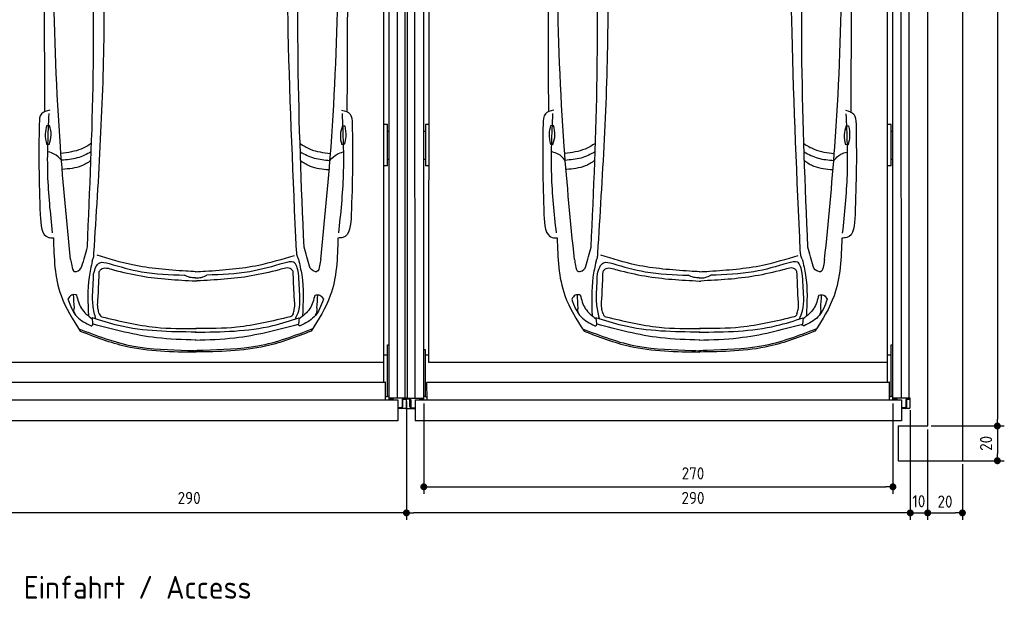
# Model space of a CAD drawing. Header units: millimetres. Extents: x 0 to 9541, y -929 to 5900.
# Tile 4 of 9: x 3874 to 9541, y -826 to 2537. Entities that reach past the tile are written whole.
import ezdxf

# ---------------------------------------------------------------- set-up
doc = ezdxf.new("R2010")
doc.units = ezdxf.units.MM
doc.layers.add('4', color=3, linetype='Continuous')
for name, color, linetype, lineweight in [('car', 10, 'Continuous', 25), ('Gebäude', 7, 'Continuous', 25), ('Plattform', 7, 'Continuous', 25)]:
    doc.layers.add(name, color=color, linetype=linetype, lineweight=lineweight)
doc.styles.get("Standard").update_dxf_attribs({"font": 'ISOCP.SHX'})
doc.dimstyles.new('GEN-ISO', dxfattribs={"dimscale": 20, "dimtxt": 3.5, "dimasz": 2, "dimexe": 2, "dimexo": 1, "dimgap": 1.5, "dimtad": 1, "dimdec": 1, "dimlfac": 0.1, "dimdsep": 46, "dimtxsty": 'STANDARD', "dimblk": 'PUNKT', "dimcen": 2, "dimclrd": 256, "dimclre": 256, "dimclrt": 2, "dimadec": 0, "dimazin": 0, "dimtp": 0.1, "dimtm": 0.1, "dimtfac": 0.71, "dimtdec": 1, "dimtmove": 2, "dimatfit": 3, "dimldrblk": 'PUNKT', "dimfxl": 2, "dimtolj": 1, "dimarcsym": 0})

# ---------------------------------------------------------------- blocks, each defined once
blk = doc.blocks.new('PUNKT')
at = {"layer": '4', "color": 0, "linetype": 'ByBlock'}
blk.add_line((-0.5, 0), (-1, 0), dxfattribs=at)
at = {"layer": '4', "color": 0, "linetype": 'ByBlock', "const_width": 0.5}
blk.add_lwpolyline([(-0.25, 0, 1), (0.25, 0, 1)], format="xyb", close=True, dxfattribs=at)
blk = doc.blocks.new('*D8')
at = {"layer": '4', "lineweight": -2, "transparency": 16777216}
for p, q in [((9000, 291.1), (9000, -340)), ((9100, 180.1), (9100, -340)), ((8960, -300), (8920, -300)), ((9000, -300), (9100, -300)), ((9140, -300), (9180, -300))]:
    blk.add_line(p, q, dxfattribs=at)
at = {"layer": 'Defpoints', "color": 0, "transparency": 16777216}
for p in [(9000, 311.1), (9100, 200.1), (9100, -300)]:
    blk.add_point(p, dxfattribs=at)
at = {"layer": '4', "lineweight": -2, "transparency": 16777216, "xscale": 40, "yscale": 40, "zscale": 40}
blk.add_blockref('PUNKT', (9000, -300), dxfattribs=at)
at = {"layer": '4', "lineweight": -2, "transparency": 16777216, "xscale": 40, "yscale": 40, "zscale": 40, "rotation": 180}
blk.add_blockref('PUNKT', (9100, -300), dxfattribs=at)
at = {"layer": '4', "color": 2, "transparency": 16777216, "insert": (9049.2, -232.9), "char_height": 70, "attachment_point": 5}
blk.add_mtext('10', dxfattribs=at)
blk = doc.blocks.new('*D9')
at = {"layer": '4', "lineweight": -2, "transparency": 16777216}
for p, q in [((6100, 340.1), (6100, -340)), ((9000, 286.1), (9000, -340)), ((8960, -300), (6140, -300))]:
    blk.add_line(p, q, dxfattribs=at)
at = {"layer": 'Defpoints', "color": 0, "transparency": 16777216}
for p in [(6100, 360.1), (9000, 306.1), (6100, -300)]:
    blk.add_point(p, dxfattribs=at)
at = {"layer": '4', "lineweight": -2, "transparency": 16777216, "xscale": 40, "yscale": 40, "zscale": 40, "rotation": 180}
blk.add_blockref('PUNKT', (6100, -300), dxfattribs=at)
at = {"layer": '4', "lineweight": -2, "transparency": 16777216, "xscale": 40, "yscale": 40, "zscale": 40}
blk.add_blockref('PUNKT', (9000, -300), dxfattribs=at)
at = {"layer": '4', "color": 2, "transparency": 16777216, "insert": (7749.2, -214.1), "char_height": 70, "attachment_point": 5}
blk.add_mtext('290', dxfattribs=at)
blk = doc.blocks.new('*D10')
at = {"layer": '4', "lineweight": -2, "transparency": 16777216}
for p, q in [((6199.7, 330.1), (6199.7, -190)), ((8900, 330.1), (8900, -190)), ((6239.7, -150), (8860, -150))]:
    blk.add_line(p, q, dxfattribs=at)
at = {"layer": 'Defpoints', "color": 0, "transparency": 16777216}
for p in [(6199.7, 350.1), (8900, 350.1), (8900, -150)]:
    blk.add_point(p, dxfattribs=at)
at = {"layer": '4', "lineweight": -2, "transparency": 16777216, "xscale": 40, "yscale": 40, "zscale": 40, "rotation": 180}
blk.add_blockref('PUNKT', (6199.7, -150), dxfattribs=at)
at = {"layer": '4', "lineweight": -2, "transparency": 16777216, "xscale": 40, "yscale": 40, "zscale": 40}
blk.add_blockref('PUNKT', (8900, -150), dxfattribs=at)
at = {"layer": '4', "color": 2, "transparency": 16777216, "insert": (7749.2, -72.7), "char_height": 70, "attachment_point": 5}
blk.add_mtext('270', dxfattribs=at)
blk = doc.blocks.new('*D11')
at = {"layer": '4', "lineweight": -2, "transparency": 16777216}
for p, q in [((9120, 5700), (9541.1, 5700)), ((9501.1, 5660), (9501.1, 240.1)), ((9120, 200.1), (9541.1, 200.1))]:
    blk.add_line(p, q, dxfattribs=at)
at = {"layer": 'Defpoints', "color": 0, "transparency": 16777216}
for p in [(9100, 5700), (9100, 200.1), (9501.1, 200.1)]:
    blk.add_point(p, dxfattribs=at)
at = {"layer": '4', "lineweight": -2, "transparency": 16777216, "xscale": 40, "yscale": 40, "zscale": 40}
for p, rotation in [((9501.1, 5700), 90), ((9501.1, 200.1), 270)]:
    blk.add_blockref('PUNKT', p, dxfattribs=dict(at, rotation=rotation))
at = {"layer": '4', "color": 2, "transparency": 16777216, "insert": (9436.1, 2950.1), "char_height": 70, "attachment_point": 5, "rotation": 90}
blk.add_mtext('550', dxfattribs=at)
blk = doc.blocks.new('*D12')
at = {"layer": '4', "lineweight": -2, "transparency": 16777216}
for p, q in [((9120, 200.1), (9541.1, 200.1)), ((9501.1, 160.1), (9501.1, 40)), ((9120, 0), (9541.1, 0))]:
    blk.add_line(p, q, dxfattribs=at)
at = {"layer": 'Defpoints', "color": 0, "transparency": 16777216}
for p in [(9100, 200.1), (9100, 0), (9501.1, 0)]:
    blk.add_point(p, dxfattribs=at)
at = {"layer": '4', "lineweight": -2, "transparency": 16777216, "xscale": 40, "yscale": 40, "zscale": 40}
for p, rotation in [((9501.1, 200.1), 90), ((9501.1, 0), 270)]:
    blk.add_blockref('PUNKT', p, dxfattribs=dict(at, rotation=rotation))
at = {"layer": '4', "color": 2, "transparency": 16777216, "insert": (9436.1, 100.1), "char_height": 70, "attachment_point": 5, "rotation": 90}
blk.add_mtext('20', dxfattribs=at)
blk = doc.blocks.new('*D14')
at = {"layer": '4', "lineweight": -2, "transparency": 16777216}
for p, q in [((9100, 180.1), (9100, -340)), ((9300, -20), (9300, -340)), ((9140, -300), (9260, -300))]:
    blk.add_line(p, q, dxfattribs=at)
at = {"layer": 'Defpoints', "color": 0, "transparency": 16777216}
for p in [(9100, 200.1), (9300, 0), (9300, -300)]:
    blk.add_point(p, dxfattribs=at)
at = {"layer": '4', "lineweight": -2, "transparency": 16777216, "xscale": 40, "yscale": 40, "zscale": 40, "rotation": 180}
blk.add_blockref('PUNKT', (9100, -300), dxfattribs=at)
at = {"layer": '4', "lineweight": -2, "transparency": 16777216, "xscale": 40, "yscale": 40, "zscale": 40}
blk.add_blockref('PUNKT', (9300, -300), dxfattribs=at)
at = {"layer": '4', "color": 2, "transparency": 16777216, "insert": (9200, -235), "char_height": 70, "attachment_point": 5}
blk.add_mtext('20', dxfattribs=at)
blk = doc.blocks.new('6300_LP270_GL550')
at = {"layer": 'Plattform'}
for p, q in [((3206.9, 360.1), (3206.9, 5610.1)), ((3249.9, 360.1), (3244.9, 5610.1)), ((3299.6, 350.1), (3300, 5590.1)), ((6000, 350.1), (6000, 5610.1)), ((6048.5, 360.2), (6047.9, 5610.1)), ((6091.5, 5610.1), (6091.5, 360.1)), ((3329, 564.5), (3331, 5463.9)), ((5969, 452.1), (5969, 5463.2)), ((3310, 1934), (3310, 1695.7)), ((3329.5, 1934), (3310, 1934)), ((5990, 1934), (5969, 1934)), ((5990, 1695.7), (5990, 1934)), ((3300, 1895), (3310, 1895)), ((5990, 1895), (6000, 1895)), ((3300, 1734.2), (3310, 1734.2)), ((5990, 1734.2), (6000, 1734.2)), ((3329.4, 1695.7), (3310, 1695.7)), ((5990, 1695.7), (5969, 1695.7)), ((3310, 638.4), (3300, 638.4)), ((3310, 481.6), (3310, 638.4)), ((5990, 666.8), (5990, 667.2)), ((5990, 667.2), (5990, 667.2)), ((5990, 667.2), (6000, 667.2)), ((5990, 666.7), (5990, 666.8)), ((5990, 666.7), (5990, 666.7)), ((5990, 666.3), (5990, 666.7)), ((5990, 366.9), (5990, 666.3)), ((3329, 608), (3310, 608)), ((5990, 608), (5969, 608)), ((5969, 564.5), (3329, 564.5)), ((3310, 366.9), (3310, 481.6)), ((3318.3, 350.1), (3318, 450.2)), ((3320, 452.1), (5978, 452.1)), ((5980, 350.1), (5980, 450.2)), ((3199.9, 306.1), (3199.9, 360.1)), ((3199.9, 360.1), (3299.4, 360.1)), ((3214.4, 355.1), (3199.9, 355.1)), ((3219.4, 310.1), (3219.4, 350.1)), ((3224.4, 350.1), (3224.4, 310.1)), ((3299.6, 355.1), (3284.4, 355.1)), ((3300, 371.9), (3310, 371.9)), ((3310, 366.9), (3318, 366.9)), ((5990, 366.9), (5980, 366.9)), ((5990, 371.9), (6000, 371.9)), ((6100, 360.1), (6000, 360.1)), ((6000, 355.1), (6015, 355.1)), ((6075, 350.1), (6075, 310.1)), ((6080, 310.1), (6080, 350.1)), ((6084.7, 355.1), (6100, 355.1)), ((6100, 306.1), (6100, 360.1)), ((3205.9, 300.1), (3249.4, 300.1)), ((3229.4, 305.1), (3249.4, 305.1)), ((6070, 305.1), (6050, 305.1)), ((6094, 300.1), (6050, 300.1))]:
    blk.add_line(p, q, dxfattribs=at)
at = {"layer": 'Plattform', "color": 200}
for p, q in [((3249.4, 350.1), (6050, 350.1)), ((3249.4, 350.1), (3249.4, 230.1)), ((6050, 350.1), (6050, 230.1)), ((6050, 230.1), (3249.4, 230.1))]:
    blk.add_line(p, q, dxfattribs=at)
at = {"layer": 'Plattform'}
for centre, radius, start, end in [((3214.4, 350.1), 5, 0, 90), ((3214.4, 350.1), 10, 30, 87.3415), ((3214.4, 350.1), 10, 0, 29.9264), ((3284.4, 350.1), 10, 93.6319, 180), ((3284.4, 350.1), 5, 90, 180), ((6015, 350.1), 5, 0, 90), ((6015, 350.1), 10, 0, 86.3681), ((6085, 350.1), 10, 150.0736, 180), ((6085, 350.1), 10, 93.6319, 150), ((6085, 350.1), 5, 93.4991, 180), ((3205.9, 306.1), 6, 180, 270), ((3229.4, 310.1), 10, 180, 270), ((3229.4, 310.1), 5, 180, 270), ((6070, 310.1), 5, 270, 0), ((6070, 310.1), 10, 270, 0), ((6094, 306.1), 6, 270, 0)]:
    blk.add_arc(centre, radius, start, end, dxfattribs=at)
at = {"layer": 'Plattform', "extrusion": (0, 0, -1)}
blk.add_ellipse((3320, 450.2), major_axis=(-2, 0), ratio=0.948324, start_param=0, end_param=1.570796, dxfattribs=at)
at = {"layer": 'Plattform'}
blk.add_ellipse((5978, 450.2), major_axis=(2, 0), ratio=0.948324, start_param=0, end_param=1.570796, dxfattribs=at)
blk = doc.blocks.new('Car LP')
at = {"layer": 'car'}
for p, q in [((-596, 197.1), (-592.9, 161.4)), ((596.2, 196.6), (593, 160.9))]:
    blk.add_line(p, q, dxfattribs=at)
for points in [[(-855.6, 1302.8), (-840.6, 1302.8)], [(845.3, 1301.6), (858.2, 1301.3)], [(-843.2, 1194.2), (-856.2, 1194.2)], [(855.6, 1192.8), (840.6, 1193.1)]]:
    blk.add_lwpolyline(points, dxfattribs=at)
for points, knots in [([(-868.7, 3077.8), (-870.5, 2733.1), (-872.8, 2165.5), (-870.5, 1597.9), (-869.3, 1382.1)], [30.231792, 30.231792, 30.231792, 30.231792, 135.773846, 200.510428, 200.510428, 200.510428, 200.510428]), ([(-719.9, 532.3), (-741.2, 748.6), (-825.2, 1600.7), (-822.7, 2457.7), (-820.9, 3097.1)], [0, 0, 0, 0, 651.760698, 2567.87656, 2567.87656, 2567.87656, 2567.87656]), ([(720.3, 531.7), (741.8, 748), (826.6, 1600), (824.8, 2457), (823.5, 3096.4)], [0, 0, 0, 0, 651.760698, 2567.87656, 2567.87656, 2567.87656, 2567.87656]), ([(871.3, 3077.8), (872.8, 2728.1), (874.7, 2162.6), (871.9, 1597.2), (870.5, 1381.4)], [30.867502, 30.867502, 30.867502, 30.867502, 135.773846, 200.510428, 200.510428, 200.510428, 200.510428]), ([(-585.2, 568.2), (-557.6, 1005.1), (-509.4, 1766.4), (-533.7, 2528.7), (-544.1, 2853.5)], [0, 0, 0, 0, 1312.347302, 2286.809863, 2286.809863, 2286.809863, 2286.809863]), ([(580.3, 580), (561.7, 999.6), (527.8, 1763.9), (523.2, 2529), (521.2, 2874)], [0, 0, 0, 0, 1259.941445, 2295.01496, 2295.01496, 2295.01496, 2295.01496]), ([(-623.3, 604.1), (-608.8, 931.3), (-576.3, 1668.4), (-591.1, 2406.1), (-599.3, 2816.2)], [0, 0, 0, 0, 982.4164, 2212.74132, 2212.74132, 2212.74132, 2212.74132]), ([(623.8, 603.6), (609, 958.6), (578.3, 1695.7), (593.7, 2433.3), (601.7, 2815.7)], [0, 0, 0, 0, 1065.64856, 2212.719541, 2212.719541, 2212.719541, 2212.719541]), ([(-838.9, 1391.7), (-857.8, 1386.8), (-898, 1376.3), (-899.6, 1334.2), (-900.4, 1312)], [0, 0, 0, 0, 52.977364, 112.315044, 112.315044, 112.315044, 112.315044]), ([(-823.5, 685.4), (-835.3, 797.1), (-859.3, 1025.4), (-848.8, 1254.7), (-843.5, 1371.7)], [0, 0, 0, 0, 336.634843, 687.508242, 687.508242, 687.508242, 687.508242]), ([(824.1, 684.7), (835.9, 796.4), (860.1, 1024.7), (849.9, 1254), (844.6, 1371)], [0, 0, 0, 0, 336.634843, 687.508242, 687.508242, 687.508242, 687.508242]), ([(840.1, 1391), (859, 1386), (899.2, 1375.5), (900.7, 1333.5), (901.5, 1311.2)], [0, 0, 0, 0, 52.977364, 112.315044, 112.315044, 112.315044, 112.315044]), ([(-900.4, 1312), (-901.6, 1229.3), (-903.9, 1055.8), (-898, 882.3), (-894.9, 791.5)], [0, 0, 0, 0, 248.055751, 520.563277, 520.563277, 520.563277, 520.563277]), ([(901.5, 1311.2), (902.6, 1228.6), (904.8, 1055), (898.8, 881.6), (895.6, 790.8)], [0, 0, 0, 0, 248.055751, 520.563277, 520.563277, 520.563277, 520.563277]), ([(-856.2, 1194.2), (-860.2, 1214.7), (-867.4, 1251), (-859.2, 1287), (-855.6, 1302.8)], [0, 0, 0, 0, 61.702274, 109.62737, 109.62737, 109.62737, 109.62737]), ([(-843.2, 1194.2), (-837.8, 1211.9), (-826.8, 1247.8), (-835.9, 1284.2), (-840.6, 1302.8)], [0, 0, 0, 0, 54.314538, 110.447745, 110.447745, 110.447745, 110.447745]), ([(845.3, 1301.6), (839.5, 1284), (827.8, 1248.3), (836.3, 1211.7), (840.6, 1193.1)], [0, 0, 0, 0, 54.314538, 110.447745, 110.447745, 110.447745, 110.447745]), ([(858.2, 1301.3), (861.8, 1280.8), (868.3, 1244.3), (859.4, 1208.5), (855.6, 1192.8)], [0, 0, 0, 0, 61.702274, 109.62737, 109.62737, 109.62737, 109.62737]), ([(-599, 1200.5), (-618, 1187.5), (-671.8, 1156.1), (-735.1, 1147.2), (-774.8, 1141.6)], [7.448929, 7.448929, 7.448929, 7.448929, 14.333449, 26.290813, 26.290813, 26.290813, 26.290813]), ([(600.9, 1199.5), (619.6, 1186.6), (673.1, 1155.4), (736.1, 1146.6), (775.8, 1141)], [7.547649, 7.547649, 7.547649, 7.547649, 14.333449, 26.290813, 26.290813, 26.290813, 26.290813]), ([(-772.3, 1102.7), (-784.9, 1116.5), (-806.1, 1139.6), (-836, 1148), (-848, 1151.3)], [0, 0, 0, 0, 54.765289, 91.527008, 91.527008, 91.527008, 91.527008]), ([(-600.7, 1152.2), (-626.7, 1137), (-680.7, 1110.6), (-741.6, 1105.3), (-772.3, 1102.7)], [6.483065, 6.483065, 6.483065, 6.483065, 15.438065, 24.585476, 24.585476, 24.585476, 24.585476]), ([(602.5, 1151.2), (628.2, 1136.2), (682, 1110), (742.5, 1104.7), (773.2, 1102)], [6.572602, 6.572602, 6.572602, 6.572602, 15.438065, 24.585476, 24.585476, 24.585476, 24.585476]), ([(773.2, 1102), (785.9, 1115.8), (807.1, 1139), (837, 1147.3), (849, 1150.6)], [0, 0, 0, 0, 54.765289, 91.613946, 91.613946, 91.613946, 91.613946]), ([(-602.5, 1102.2), (-619.9, 1089.2), (-669.4, 1058.5), (-729.8, 1053.3), (-766.6, 1050.2)], [6.800586, 6.800586, 6.800586, 6.800586, 13.265249, 24.502716, 24.502716, 24.502716, 24.502716]), ([(604.2, 1101.1), (621.3, 1088.3), (670.6, 1057.9), (730.7, 1052.7), (767.5, 1049.5)], [6.892544, 6.892544, 6.892544, 6.892544, 13.265249, 24.502716, 24.502716, 24.502716, 24.502716]), ([(-894.9, 791.5), (-891.8, 730.8), (-888, 657.9), (-828.7, 656.6), (-818.8, 656.4)], [0, 0, 0, 0, 140.850131, 169.235796, 169.235796, 169.235796, 169.235796]), ([(895.6, 790.8), (892.4, 730.1), (888.6, 657.1), (829.3, 655.9), (819.4, 655.7)], [0, 0, 0, 0, 140.850131, 169.235796, 169.235796, 169.235796, 169.235796]), ([(-818.8, 656.4), (-815.4, 542.2), (-809.7, 348.7), (-706.8, 186.6), (-664.6, 120.2)], [0, 0, 0, 0, 334.52993, 566.921104, 566.921104, 566.921104, 566.921104]), ([(819.4, 655.7), (815.9, 541.5), (810, 348), (707, 186), (664.7, 119.6)], [0, 0, 0, 0, 334.52993, 566.921104, 566.921104, 566.921104, 566.921104]), ([(-595.3, 523.3), (-592.3, 530), (-586.1, 544.3), (-585.5, 559.9), (-585.2, 568.2)], [0, 0, 0, 0, 21.711608, 46.374134, 46.374134, 46.374134, 46.374134]), ([(591.6, 533.8), (588.7, 540.5), (582.5, 554.8), (581.9, 570.4), (581.6, 578.7)], [0, 0, 0, 0, 21.711608, 46.374134, 46.374134, 46.374134, 46.374134]), ([(-719.9, 532.3), (-717.6, 521.4), (-712.8, 499), (-708.2, 464.2), (-694.3, 462.4), (-693.2, 462.3)], [0, 0, 0, 0, 35.919302, 74.031557, 77.204576, 77.204576, 77.204576, 77.204576]), ([(-595.3, 523.3), (-601.9, 492.5), (-624.4, 389), (-620.4, 282.8), (-617.6, 208.2)], [0, 0, 0, 0, 94.366193, 316.782017, 316.782017, 316.782017, 316.782017]), ([(-587.2, 449.2), (-579.2, 477.5), (-565.2, 526.7), (-518.3, 514), (-498.3, 508.6)], [0, 0, 0, 0, 73.352898, 127.44191, 127.44191, 127.44191, 127.44191]), ([(-56.9, 464.9), (-159.9, 472.2), (-333.7, 484.6), (-499.9, 535.7), (-567.7, 556.5)], [0, 0, 0, 0, 308.408492, 520.414911, 520.414911, 520.414911, 520.414911]), ([(57.3, 464.9), (160.3, 472.1), (334.1, 484.3), (500.4, 535.2), (568.2, 556)], [0, 0, 0, 0, 308.408492, 520.414911, 520.414911, 520.414911, 520.414911]), ([(509.6, 511.7), (444.3, 492.5), (299.3, 449.9), (148, 444.8), (64.9, 442)], [0, 0, 0, 0, 203.31675, 451.743327, 451.743327, 451.743327, 451.743327]), ([(592.1, 453), (586.4, 480.8), (576.3, 530.3), (529.8, 517.3), (509.6, 511.7)], [0, 0, 0, 0, 69.918957, 124.007969, 124.007969, 124.007969, 124.007969]), ([(591.6, 533.8), (598.8, 503.6), (624.3, 396.3), (619.1, 285.5), (615.4, 205.8)], [0, 0, 0, 0, 92.753902, 330.076226, 330.076226, 330.076226, 330.076226]), ([(720.3, 531.7), (718, 520.8), (713.2, 498.4), (708.6, 463.6), (694.7, 461.8), (693.6, 461.7)], [0, 0, 0, 0, 35.919302, 74.031557, 77.204576, 77.204576, 77.204576, 77.204576]), ([(-693.2, 462.3), (-690.8, 462.5), (-673.7, 464.1), (-658.1, 479.5), (-654.1, 493.6)], [0, 0, 0, 0, 7.400463, 51.385285, 51.385285, 51.385285, 51.385285]), ([(-554.7, 463.2), (-551.4, 467.9), (-534, 492.8), (-500.6, 481.4), (-473.6, 472.1)], [0, 0, 0, 0, 16.670151, 87.364183, 87.364183, 87.364183, 87.364183]), ([(-498.3, 508.6), (-436.6, 490.8), (-295.1, 450), (-147.7, 444.9), (-64.5, 442)], [0, 0, 0, 0, 191.952394, 440.378972, 440.378972, 440.378972, 440.378972]), ([(-473.6, 472.1), (-420.5, 459.4), (-265.4, 422.5), (-106, 414.1), (-1.1, 408.6)], [0, 0, 0, 0, 163.555825, 477.487186, 477.487186, 477.487186, 477.487186]), ([(480.1, 472.1), (426.9, 459.4), (271.9, 422.5), (112.4, 414.1), (7.6, 408.6)], [0, 0, 0, 0, 163.555825, 477.487186, 477.487186, 477.487186, 477.487186]), ([(561.2, 463.1), (557.8, 467.9), (540.5, 492.8), (507.1, 481.3), (480.1, 472.1)], [0, 0, 0, 0, 16.670151, 87.364183, 87.364183, 87.364183, 87.364183]), ([(693.6, 461.7), (691.2, 461.9), (674.1, 463.5), (658.5, 479), (654.5, 493.1)], [0, 0, 0, 0, 7.400463, 51.385285, 51.385285, 51.385285, 51.385285]), ([(-1.8, 426.6), (-12.5, 426.8), (-34.5, 427.3), (-54.3, 437), (-64.5, 442)], [0, 0, 0, 0, 31.528731, 65.234557, 65.234557, 65.234557, 65.234557]), ([(-1.8, 426.6), (10.2, 426.6), (33.6, 426.7), (54.6, 437), (64.9, 442)], [0, 0, 0, 0, 35.520995, 69.226821, 69.226821, 69.226821, 69.226821]), ([(-1.1, 408.6), (0.3, 408.5), (3.2, 408.3), (6.1, 408.5), (7.6, 408.6)], [0, 0, 0, 0, 4.235461, 8.799002, 8.799002, 8.799002, 8.799002]), ([(-735.2, 304), (-721.3, 266.5), (-695.9, 198), (-631.2, 165.5), (-602, 150.7)], [0, 0, 0, 0, 114.922722, 209.881319, 209.881319, 209.881319, 209.881319]), ([(-686.2, 328.4), (-696.6, 329.9), (-718.2, 332.8), (-729.2, 313.8), (-734.9, 304)], [0, 0, 0, 0, 28.797158, 59.6786, 59.6786, 59.6786, 59.6786]), ([(-686.5, 328.4), (-679.2, 300.8), (-664.4, 244.6), (-618.7, 208.7), (-595.4, 190.4)], [0, 0, 0, 0, 83.308532, 169.402132, 169.402132, 169.402132, 169.402132]), ([(-573.9, 189.9), (-577.5, 202.3), (-589, 241.4), (-591.7, 282.1), (-593.6, 310)], [0, 0, 0, 0, 38.448585, 121.967316, 121.967316, 121.967316, 121.967316]), ([(-554.8, 219.2), (-557.3, 227.7), (-567, 261.3), (-563.4, 296.4), (-560.7, 322.7)], [0, 0, 0, 0, 26.522959, 104.304328, 104.304328, 104.304328, 104.304328]), ([(561.3, 219.2), (563.7, 227.7), (573.5, 261.2), (569.8, 296.4), (567.1, 322.6)], [0, 0, 0, 0, 26.522959, 104.304328, 104.304328, 104.304328, 104.304328]), ([(574.1, 189.5), (581.5, 205.2), (599.9, 244.7), (600.1, 288.5), (600.2, 314.9)], [0, 0, 0, 0, 51.645202, 129.398542, 129.398542, 129.398542, 129.398542]), ([(686.8, 327.8), (679.4, 300.2), (664.6, 244.1), (618.8, 208.2), (595.6, 189.9)], [0, 0, 0, 0, 83.308532, 169.402132, 169.402132, 169.402132, 169.402132]), ([(735.4, 303.4), (721.5, 265.9), (696.1, 197.4), (631.4, 164.9), (602.1, 150.2)], [0, 0, 0, 0, 114.922722, 209.881319, 209.881319, 209.881319, 209.881319]), ([(686.5, 327.8), (696.9, 329.3), (718.5, 332.2), (729.5, 313.2), (735.2, 303.4)], [0, 0, 0, 0, 28.797158, 59.6786, 59.6786, 59.6786, 59.6786]), ([(-690.4, 212.3), (-696.5, 224.2), (-703.6, 238.1), (-697.9, 251.8), (-697.9, 253.9)], [0, 0, 0, 0, 36.727695, 42.814175, 42.814175, 42.814175, 42.814175]), ([(690.6, 211.7), (696.7, 223.6), (703.8, 237.5), (698.1, 251.2), (698.2, 253.3)], [0, 0, 0, 0, 36.727695, 42.814175, 42.814175, 42.814175, 42.814175]), ([(2.5, 114.4), (-148.3, 116), (-352.6, 118.1), (-545.6, 180.7), (-596, 197.1)], [0, 0, 0, 0, 447.972098, 606.654283, 606.654283, 606.654283, 606.654283]), ([(-554.8, 219.2), (-553.1, 215), (-550, 207.4), (-542.6, 204.2), (-539.4, 202.7)], [0, 0, 0, 0, 13.079204, 23.364484, 23.364484, 23.364484, 23.364484]), ([(-539.4, 202.7), (-437.1, 177.9), (-258, 134.4), (-73.9, 134.7), (5.1, 134.9)], [0, 0, 0, 0, 314.141742, 550.389065, 550.389065, 550.389065, 550.389065]), ([(-2.4, 114.4), (148.4, 115.8), (352.7, 117.8), (545.7, 180.3), (596.2, 196.6)], [0, 0, 0, 0, 447.972098, 606.654283, 606.654283, 606.654283, 606.654283]), ([(545, 202.6), (442.7, 177.8), (263.6, 134.3), (79.5, 134.7), (0.5, 134.8)], [0, 0, 0, 0, 314.141742, 550.389065, 550.389065, 550.389065, 550.389065]), ([(561.3, 219.2), (559.5, 214.9), (556.3, 207.1), (548.5, 204), (545, 202.6)], [0, 0, 0, 0, 13.079204, 24.121319, 24.121319, 24.121319, 24.121319]), ([(-673.1, 133.6), (-569.3, 93.6), (-366.8, 15.6), (-133.1, 13.9), (-13, 8), (2.6, 7.2)], [0, 0, 0, 0, 331.171464, 645.410319, 692.125526, 692.125526, 692.125526, 692.125526]), ([(-664.6, 120.2), (-578, 87), (-364.1, 5), (-134.2, 1.9), (2.6, 0)], [0, 0, 0, 0, 276.566847, 682.500863, 682.500863, 682.500863, 682.500863]), ([(-602, 150.7), (-600.7, 150.9), (-595.2, 151.5), (-592.1, 156.6), (-589.8, 160.5)], [0, 0, 0, 0, 3.821179, 16.246783, 16.246783, 16.246783, 16.246783]), ([(2.5, 68.4), (-73.6, 70.8), (-275.5, 77.1), (-471.2, 128.2), (-592.9, 161.4)], [0, 0, 0, 0, 22.79473, 60.440533, 60.440533, 60.440533, 60.440533]), ([(664.7, 119.6), (578, 86.5), (364.1, 4.7), (134.2, 1.7), (-2.6, 0)], [0, 0, 0, 0, 276.566847, 682.500863, 682.500863, 682.500863, 682.500863]), ([(-2.5, 68.4), (73.7, 70.7), (275.6, 76.9), (471.3, 127.8), (593, 160.9)], [0, 0, 0, 0, 22.79473, 60.440533, 60.440533, 60.440533, 60.440533]), ([(673.2, 133.1), (569.3, 93.1), (366.8, 15.3), (133.1, 13.8), (13, 8), (-2.5, 7.2)], [0, 0, 0, 0, 331.171464, 645.410319, 692.125526, 692.125526, 692.125526, 692.125526]), ([(602.1, 150.2), (600.8, 150.4), (595.3, 151), (592.2, 156.1), (589.9, 160)], [0, 0, 0, 0, 3.821179, 16.246783, 16.246783, 16.246783, 16.246783])]:
    blk.add_open_spline(points, degree=3, knots=knots, dxfattribs=at)
for points in [[(-654.1, 493.6), (-643.8, 530.4), (-633.6, 567.3), (-623.3, 604.1)], [(654.5, 493.1), (644.3, 529.9), (634, 566.7), (623.8, 603.6)], [(-560.7, 322.7), (-558.7, 369.5), (-556.7, 416.3), (-554.7, 463.2)], [(2.5, 461.5), (-17.3, 462.7), (-37.1, 463.8), (-56.9, 464.9)], [(-2.1, 461.5), (17.7, 462.6), (37.5, 463.8), (57.3, 464.9)], [(567.1, 322.6), (565.1, 369.5), (563.1, 416.3), (561.2, 463.1)], [(-593.6, 310), (-591.5, 356.4), (-589.3, 402.8), (-587.2, 449.2)], [(600.2, 314.9), (597.5, 360.9), (594.8, 406.9), (592.1, 453)], [(-697.9, 253.9), (-699.6, 279.2), (-701.2, 304.6), (-702.9, 329.9)], [(698.2, 253.3), (699.8, 278.6), (701.5, 304), (703.1, 329.3)]]:
    blk.add_open_spline(points, degree=3, dxfattribs=at)
blk = doc.blocks.new('*D15')
at = {"layer": '4', "lineweight": -2, "transparency": 16777216}
for p, q in [((9000, 291.1), (9000, -340)), ((9100, 180.1), (9100, -340)), ((8960, -300), (8920, -300)), ((9000, -300), (9100, -300)), ((9140, -300), (9180, -300))]:
    blk.add_line(p, q, dxfattribs=at)
at = {"layer": 'Defpoints', "color": 0, "transparency": 16777216}
for p in [(9000, 311.1), (9100, 200.1), (9100, -300)]:
    blk.add_point(p, dxfattribs=at)
at = {"layer": '4', "lineweight": -2, "transparency": 16777216, "xscale": 40, "yscale": 40, "zscale": 40}
blk.add_blockref('PUNKT', (9000, -300), dxfattribs=at)
at = {"layer": '4', "lineweight": -2, "transparency": 16777216, "xscale": 40, "yscale": 40, "zscale": 40, "rotation": 180}
blk.add_blockref('PUNKT', (9100, -300), dxfattribs=at)
at = {"layer": '4', "color": 2, "transparency": 16777216, "insert": (9049.2, -232.9), "char_height": 70, "attachment_point": 5}
blk.add_mtext('10', dxfattribs=at)
blk = doc.blocks.new('*D16')
at = {"layer": '4', "lineweight": -2, "transparency": 16777216}
for p, q in [((6100, 340.1), (6100, -340)), ((9000, 286.1), (9000, -340)), ((8960, -300), (6140, -300))]:
    blk.add_line(p, q, dxfattribs=at)
at = {"layer": 'Defpoints', "color": 0, "transparency": 16777216}
for p in [(6100, 360.1), (9000, 306.1), (6100, -300)]:
    blk.add_point(p, dxfattribs=at)
at = {"layer": '4', "lineweight": -2, "transparency": 16777216, "xscale": 40, "yscale": 40, "zscale": 40, "rotation": 180}
blk.add_blockref('PUNKT', (6100, -300), dxfattribs=at)
at = {"layer": '4', "lineweight": -2, "transparency": 16777216, "xscale": 40, "yscale": 40, "zscale": 40}
blk.add_blockref('PUNKT', (9000, -300), dxfattribs=at)
at = {"layer": '4', "color": 2, "transparency": 16777216, "insert": (7749.2, -214.1), "char_height": 70, "attachment_point": 5}
blk.add_mtext('290', dxfattribs=at)
blk = doc.blocks.new('*D17')
at = {"layer": '4', "lineweight": -2, "transparency": 16777216}
for p, q in [((6199.7, 330.1), (6199.7, -190)), ((8900, 330.1), (8900, -190)), ((6239.7, -150), (8860, -150))]:
    blk.add_line(p, q, dxfattribs=at)
at = {"layer": 'Defpoints', "color": 0, "transparency": 16777216}
for p in [(6199.7, 350.1), (8900, 350.1), (8900, -150)]:
    blk.add_point(p, dxfattribs=at)
at = {"layer": '4', "lineweight": -2, "transparency": 16777216, "xscale": 40, "yscale": 40, "zscale": 40, "rotation": 180}
blk.add_blockref('PUNKT', (6199.7, -150), dxfattribs=at)
at = {"layer": '4', "lineweight": -2, "transparency": 16777216, "xscale": 40, "yscale": 40, "zscale": 40}
blk.add_blockref('PUNKT', (8900, -150), dxfattribs=at)
at = {"layer": '4', "color": 2, "transparency": 16777216, "insert": (7749.2, -72.7), "char_height": 70, "attachment_point": 5}
blk.add_mtext('270', dxfattribs=at)
blk = doc.blocks.new('*D18')
at = {"layer": '4', "lineweight": -2, "transparency": 16777216}
for p, q in [((9120, 5700), (9541.1, 5700)), ((9501.1, 5660), (9501.1, 240.1)), ((9120, 200.1), (9541.1, 200.1))]:
    blk.add_line(p, q, dxfattribs=at)
at = {"layer": 'Defpoints', "color": 0, "transparency": 16777216}
for p in [(9100, 5700), (9100, 200.1), (9501.1, 200.1)]:
    blk.add_point(p, dxfattribs=at)
at = {"layer": '4', "lineweight": -2, "transparency": 16777216, "xscale": 40, "yscale": 40, "zscale": 40}
for p, rotation in [((9501.1, 5700), 90), ((9501.1, 200.1), 270)]:
    blk.add_blockref('PUNKT', p, dxfattribs=dict(at, rotation=rotation))
at = {"layer": '4', "color": 2, "transparency": 16777216, "insert": (9436.1, 2950.1), "char_height": 70, "attachment_point": 5, "rotation": 90}
blk.add_mtext('550', dxfattribs=at)
blk = doc.blocks.new('*D19')
at = {"layer": '4', "lineweight": -2, "transparency": 16777216}
for p, q in [((9120, 200.1), (9541.1, 200.1)), ((9501.1, 160.1), (9501.1, 40)), ((9120, 0), (9541.1, 0))]:
    blk.add_line(p, q, dxfattribs=at)
at = {"layer": 'Defpoints', "color": 0, "transparency": 16777216}
for p in [(9100, 200.1), (9100, 0), (9501.1, 0)]:
    blk.add_point(p, dxfattribs=at)
at = {"layer": '4', "lineweight": -2, "transparency": 16777216, "xscale": 40, "yscale": 40, "zscale": 40}
for p, rotation in [((9501.1, 200.1), 90), ((9501.1, 0), 270)]:
    blk.add_blockref('PUNKT', p, dxfattribs=dict(at, rotation=rotation))
at = {"layer": '4', "color": 2, "transparency": 16777216, "insert": (9436.1, 100.1), "char_height": 70, "attachment_point": 5, "rotation": 90}
blk.add_mtext('20', dxfattribs=at)
blk = doc.blocks.new('*D21')
at = {"layer": '4', "lineweight": -2, "transparency": 16777216}
for p, q in [((9100, 180.1), (9100, -340)), ((9300, -20), (9300, -340)), ((9140, -300), (9260, -300))]:
    blk.add_line(p, q, dxfattribs=at)
at = {"layer": 'Defpoints', "color": 0, "transparency": 16777216}
for p in [(9100, 200.1), (9300, 0), (9300, -300)]:
    blk.add_point(p, dxfattribs=at)
at = {"layer": '4', "lineweight": -2, "transparency": 16777216, "xscale": 40, "yscale": 40, "zscale": 40, "rotation": 180}
blk.add_blockref('PUNKT', (9100, -300), dxfattribs=at)
at = {"layer": '4', "lineweight": -2, "transparency": 16777216, "xscale": 40, "yscale": 40, "zscale": 40}
blk.add_blockref('PUNKT', (9300, -300), dxfattribs=at)
at = {"layer": '4', "color": 2, "transparency": 16777216, "insert": (9200, -235), "char_height": 70, "attachment_point": 5}
blk.add_mtext('20', dxfattribs=at)
blk = doc.blocks.new('Gebäude_GL550_LP270')
at = {"layer": 'Gebäude'}
for p, q in [((6660.2, 6601.3), (6660.2, 701.3)), ((6460.2, 901.3), (6460.2, 6401.3)), ((6290.2, 901.3), (6290.2, 701.3)), ((6290.2, 901.3), (6460.2, 901.3)), ((6290.2, 701.3), (6660.2, 701.3))]:
    blk.add_line(p, q, dxfattribs=at)
blk = doc.blocks.new('*D24')
at = {"layer": '4', "lineweight": -2, "transparency": 16777216}
for p, q in [((3199.9, 340.1), (3199.9, -340)), ((6100, 286.1), (6100, -340)), ((6060, -300), (3239.9, -300))]:
    blk.add_line(p, q, dxfattribs=at)
at = {"layer": 'Defpoints', "color": 0, "transparency": 16777216}
for p in [(3199.9, 360.1), (6100, 306.1), (3199.9, -300)]:
    blk.add_point(p, dxfattribs=at)
at = {"layer": '4', "lineweight": -2, "transparency": 16777216, "xscale": 40, "yscale": 40, "zscale": 40, "rotation": 180}
blk.add_blockref('PUNKT', (3199.9, -300), dxfattribs=at)
at = {"layer": '4', "lineweight": -2, "transparency": 16777216, "xscale": 40, "yscale": 40, "zscale": 40}
blk.add_blockref('PUNKT', (6100, -300), dxfattribs=at)
at = {"layer": '4', "color": 2, "transparency": 16777216, "insert": (4849.1, -214.1), "char_height": 70, "attachment_point": 5}
blk.add_mtext('290', dxfattribs=at)

msp = doc.modelspace()

# ---------------------------------------------------------------- block references
for name, p in [('Gebäude_GL550_LP270', (2639.81, -701.25)), ('6300_LP270_GL550', (0, 0)), ('6300_LP270_GL550', (2900.03, -0.01))]:
    msp.add_blockref(name, p)
at = {"layer": 'car'}
for p in [(4886.5, 625.61), (7786.5, 625.36)]:
    msp.add_blockref('Car LP', p, dxfattribs=at)

# ---------------------------------------------------------------- texts
msp.add_text('Einfahrt / Access', height=131.25).set_placement((3897.71, -793.74))
msp.add_text('Einfahrt / Access', height=131.25).set_placement((3897.71, -793.74))

# ---------------------------------------------------------------- dimensions: what is measured, and where the dimension line sits
at = {"layer": '4'}
for base, p1, p2, picture, middle in [((9501.15, 200.11), (9100, 5700), (9100, 200.11), '*D11', (9436.15, 2950.06)), ((9501.15, 200.11), (9100, 5700), (9100, 200.11), '*D18', (9436.15, 2950.06)), ((9501.15, 0), (9100, 200.11), (9100, 0), '*D12', (9436.14, 100.06)), ((9501.15, 0), (9100, 200.11), (9100, 0), '*D19', (9436.14, 100.06))]:
    dim = msp.add_linear_dim(base=base, p1=p1, p2=p2, angle=90, dimstyle='GEN-ISO', override={"dimtdec": 3, "dimtolj": 0}, dxfattribs=at)
    dim.commit()
    dim.dimension.update_dxf_attribs({"geometry": picture, "text_midpoint": middle})
for base, p1, p2, picture, middle in [((3199.94, -300), (6099.97, 306.11), (3199.94, 360.1), '*D24', (4849.12, -214.11)), ((6099.97, -300), (9000, 306.11), (6099.97, 360.1), '*D9', (7749.15, -214.11)), ((6099.97, -300), (9000, 306.11), (6099.97, 360.1), '*D16', (7749.15, -214.11)), ((8900, -150), (6199.66, 350.11), (8900, 350.11), '*D10', (7749.15, -72.73)), ((8900, -150), (6199.66, 350.11), (8900, 350.11), '*D17', (7749.15, -72.73)), ((9100, -300), (9000, 311.13), (9100, 200.11), '*D8', (9049.15, -232.92)), ((9100, -300), (9000, 311.13), (9100, 200.11), '*D15', (9049.15, -232.92))]:
    dim = msp.add_linear_dim(base=base, p1=p1, p2=p2, dimstyle='GEN-ISO', override={"dimtdec": 3, "dimtolj": 0}, dxfattribs=at)
    dim.commit()
    dim.dimension.update_dxf_attribs({"geometry": picture, "text_midpoint": middle, "dimtype": 160})
for picture in ['*D14', '*D21']:
    dim = msp.add_linear_dim(base=(9300, -300), p1=(9100, 200.11), p2=(9300, 0), dimstyle='GEN-ISO', override={"dimtdec": 3, "dimtolj": 0}, dxfattribs=at)
    dim.commit()
    dim.dimension.update_dxf_attribs({"geometry": picture, "text_midpoint": (9200, -234.99)})

doc.saveas('drawing.dxf')
